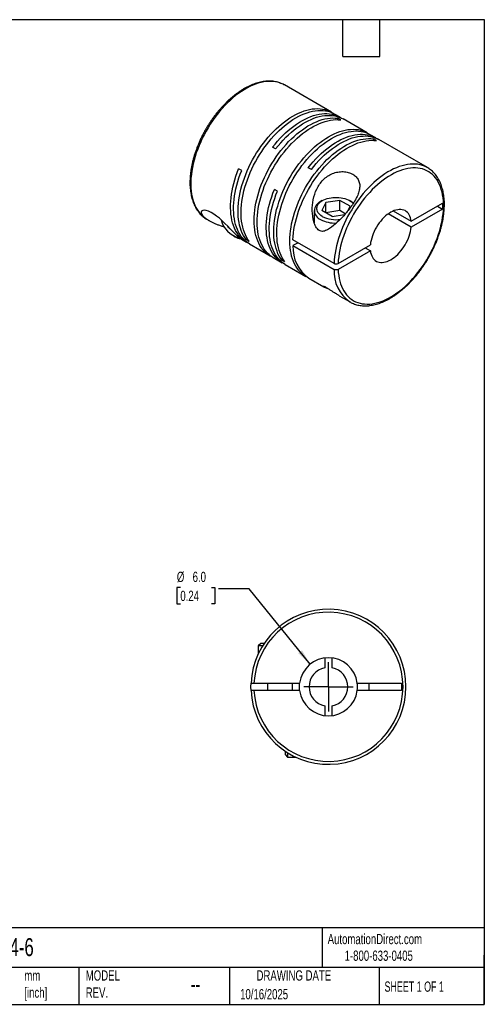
# Model space of a CAD drawing. Header units: millimetres. Extents: x 3 to 137, y 3 to 105.
# Tile 2 of 2: x 89 to 137, y 3 to 105. Entities that reach past the tile are written whole.
import ezdxf

# ---------------------------------------------------------------- set-up
doc = ezdxf.new("R2010")
doc.units = ezdxf.units.MM
doc.header["$LTSCALE"] = 0.5
doc.linetypes.add('SLD-Center', pattern=[19.05, 15.24, -1.27, 1.27, -1.27])
doc.linetypes.add('SLD-Solid', pattern=[0])
doc.layers.add('CENTER', color=40, linetype='SLD-Center')
doc.layers.add('DIMENSIONS', color=140, linetype='SLD-Solid', lineweight=25)
doc.layers.add('TEXT', color=140, linetype='SLD-Solid', lineweight=25)
doc.styles.add('SLDTEXTSTYLE0', font='TXT', dxfattribs={"width": 0.7})
doc.styles.add('SLDTEXTSTYLE1', font='TXT', dxfattribs={"width": 0.65})
doc.dimstyles.new('SLDDIMSTYLE3', dxfattribs={"dimtxt": 1.079004, "dimasz": 1.651, "dimexe": 0, "dimexo": 0.0625, "dimgap": 0.269751, "dimtad": 0, "dimtih": 1, "dimtoh": 1, "dimdec": 1, "dimrnd": 1e-09, "dimzin": 4, "dimdsep": 46, "dimtxsty": 'SLDTEXTSTYLE0', "dimsah": 1, "dimcen": 0, "dimadec": 0, "dimazin": 1, "dimtfac": 1, "dimtdec": 1, "dimtofl": 0, "dimtmove": 0, "dimatfit": 3, "dimfxl": 0, "dimfrac": 2, "dimtolj": 1, "dimtzin": 12, "dimarcsym": 0})

# ---------------------------------------------------------------- blocks, each defined once
blk = doc.blocks.new('_D_4')
at = {"layer": 'DIMENSIONS'}
for p, q in [((105.14, 46.2), (104.78, 46.2)), ((104.78, 46.2), (104.78, 44.49)), ((108.35, 46.2), (108.71, 46.2)), ((108.71, 46.2), (108.71, 44.49)), ((112.25, 46.05), (109.07, 46.05)), ((118.54, 38.27), (112.25, 46.05)), ((104.78, 44.49), (105.14, 44.49)), ((108.71, 44.49), (108.35, 44.49))]:
    blk.add_line(p, q, dxfattribs=at)
blk.add_solid([(118.54, 38.27), (117.7, 39.71), (117.31, 39.4)], dxfattribs=at)
at = {"layer": 'DIMENSIONS', "char_height": 1.058, "attachment_point": 1, "style": 'SLDTEXTSTYLE0'}
for s, insert in [('%%c', (104.78, 47.81)), ('6.0', (106.41, 47.81)), ('0.24', (105.14, 45.85))]:
    blk.add_mtext(s, dxfattribs=dict(at, insert=insert))
blk = doc.blocks.new('SW_CENTERMARKSYMBOL_1')
at = {"layer": 'CENTER', "color": 0}
for q in [(0, 2.54), (-2.54, 0), (0, -2.54), (2.54, 0)]:
    blk.add_line((0, 0), q, dxfattribs=at)

msp = doc.modelspace()

# ---------------------------------------------------------------- linework, layer by layer
for p, q in [((115.88, 98.04), (115.85, 98.05)), ((120.76, 95.22), (115.88, 98.04)), ((121.64, 94.71), (121.07, 95.04)), ((121.7, 94.43), (121.39, 94.61)), ((121.39, 94.45), (121.39, 94.61)), ((124.44, 93.09), (121.95, 94.53)), ((125.32, 92.58), (124.75, 92.91)), ((125.38, 92.3), (125.07, 92.48)), ((125.07, 92.33), (125.07, 92.48)), ((114.98, 91.45), (114.67, 91.63)), ((130.66, 89.51), (125.64, 92.4)), ((118.67, 89.32), (118.35, 89.5)), ((130.66, 89.51), (130.62, 89.53)), ((111.48, 89.21), (111.16, 89.39)), ((115.16, 87.08), (114.85, 87.26)), ((119.8, 86.11), (119.62, 86)), ((120.15, 85.91), (119.76, 85.07)), ((121.6, 86.13), (120.15, 85.91)), ((120.15, 84.85), (120.15, 85.91)), ((122.66, 85.52), (121.6, 86.13)), ((121.6, 85.07), (121.6, 86.13)), ((122.46, 85.08), (122.66, 85.52)), ((122.8, 86), (122.62, 86.11)), ((128.97, 83.98), (132.21, 85.84)), ((131.68, 85.54), (132.21, 85.23)), ((132.21, 85.84), (132.21, 85.23)), ((118.96, 85.08), (118.96, 83.8)), ((120.82, 84.46), (119.76, 85.07)), ((121.6, 85.07), (120.15, 84.85)), ((120.82, 84.46), (122.1, 84.66)), ((122.17, 84.74), (121.6, 85.07)), ((128.97, 83.36), (126.6, 84.73)), ((127.13, 85.04), (128.97, 83.98)), ((132.21, 85.23), (128.97, 83.36)), ((107.88, 84.18), (108.12, 84.04)), ((110.05, 83.44), (110.09, 83.34)), ((110.13, 83.36), (110.09, 83.34)), ((110.22, 83.27), (110.09, 83.34)), ((110.62, 82.47), (110.8, 82.36)), ((111.45, 82.12), (111.98, 81.81)), ((111.94, 82.08), (112.07, 82.16)), ((112.25, 81.9), (111.94, 82.08)), ((112.29, 81.63), (114.42, 80.4)), ((121.01, 79.62), (116.76, 82.07)), ((117.29, 81.76), (116.76, 81.46)), ((116.76, 81.46), (121.01, 79.01)), ((121.43, 79.62), (124.76, 81.55)), ((124.76, 80.93), (121.43, 79.01)), ((124.23, 81.24), (124.76, 80.93)), ((114.73, 80.22), (115.66, 79.69)), ((115.63, 79.96), (115.76, 80.03)), ((115.94, 79.78), (115.63, 79.96)), ((115.97, 79.51), (118.1, 78.28)), ((118.41, 78.1), (119.96, 77.21)), ((121.54, 76.29), (122.66, 75.65)), ((122.64, 75.66), (122.66, 75.65)), ((113.44, 40.42), (113.18, 40.16)), ((113.18, 40.16), (113.18, 39.32)), ((113.63, 40.16), (113.18, 40.16)), ((113.8, 40.42), (113.44, 40.42)), ((120.05, 38.92), (120.05, 37.9)), ((120.8, 37.9), (120.8, 38.92)), ((112.74, 36.31), (117.45, 36.31)), ((117.45, 35.56), (112.74, 35.56)), ((114.13, 36.31), (114.13, 35.56)), ((116.73, 35.56), (116.73, 36.31)), ((123.41, 36.31), (127.98, 36.31)), ((127.98, 35.56), (123.41, 35.56)), ((124.63, 35.56), (124.63, 36.31)), ((127.98, 36.31), (127.98, 35.56)), ((120.05, 33.97), (120.05, 32.96)), ((120.8, 32.96), (120.8, 33.97)), ((115.95, 29.31), (115.95, 28.95)), ((115.95, 28.95), (116.21, 28.69)), ((116.21, 29.14), (116.21, 28.69)), ((116.21, 28.69), (117.05, 28.69))]:
    msp.add_line(p, q)
at = {"flags": 128}
for points in [[(115.85, 98.05), (115.75, 98.11), (115.53, 98.2), (115.3, 98.29), (115.06, 98.35), (114.82, 98.39), (114.56, 98.41), (114.3, 98.41), (114.03, 98.39), (113.75, 98.35), (113.47, 98.3), (113.19, 98.22), (112.9, 98.12), (112.61, 98.01), (112.32, 97.88), (112.02, 97.72), (111.73, 97.55), (111.44, 97.37), (111.14, 97.16), (110.85, 96.94), (110.57, 96.71), (110.28, 96.45), (110, 96.19), (109.73, 95.91), (109.46, 95.62), (109.19, 95.31), (108.94, 94.99), (108.69, 94.67), (108.45, 94.33), (108.22, 93.99), (108, 93.63), (107.8, 93.27), (107.6, 92.91), (107.41, 92.54), (107.24, 92.16), (107.07, 91.79), (106.93, 91.41), (106.79, 91.03), (106.67, 90.65), (106.56, 90.27), (106.47, 89.89), (106.39, 89.52), (106.33, 89.15), (106.28, 88.79), (106.24, 88.43), (106.22, 88.08), (106.22, 87.74), (106.23, 87.41), (106.26, 87.09), (106.3, 86.78), (106.36, 86.48), (106.43, 86.19), (106.52, 85.91), (106.62, 85.65), (106.74, 85.41), (106.87, 85.18), (107.01, 84.97), (107.17, 84.77), (107.34, 84.59), (107.52, 84.43), (107.71, 84.28), (107.88, 84.18)], [(111.94, 82.08), (111.79, 82.29), (111.66, 82.51), (111.54, 82.75), (111.43, 83.01), (111.34, 83.27), (111.26, 83.56), (111.2, 83.85), (111.15, 84.16), (111.12, 84.47), (111.1, 84.8), (111.1, 85.14), (111.11, 85.48), (111.14, 85.84), (111.18, 86.2), (111.24, 86.56), (111.31, 86.93), (111.4, 87.3), (111.5, 87.68), (111.62, 88.06), (111.75, 88.43), (111.89, 88.81), (112.05, 89.19), (112.21, 89.56), (112.39, 89.93), (112.59, 90.3), (112.79, 90.66), (113, 91.02), (113.23, 91.36), (113.46, 91.7), (113.71, 92.03), (113.96, 92.35), (114.21, 92.66), (114.48, 92.96), (114.75, 93.24), (115.03, 93.51), (115.31, 93.77), (115.59, 94.01), (115.88, 94.24), (116.17, 94.45), (116.46, 94.65), (116.76, 94.82), (117.05, 94.98), (117.34, 95.13), (117.63, 95.25), (117.92, 95.36), (118.21, 95.44), (118.49, 95.51), (118.76, 95.56), (119.03, 95.59), (119.3, 95.6), (119.56, 95.58), (119.81, 95.55), (120.05, 95.5), (120.28, 95.44), (120.51, 95.35), (120.72, 95.24), (120.91, 95.13)], [(112.25, 81.9), (112.11, 82.11), (111.97, 82.33), (111.85, 82.57), (111.75, 82.83), (111.65, 83.1), (111.58, 83.38), (111.51, 83.67), (111.46, 83.98), (111.43, 84.29), (111.41, 84.62), (111.41, 84.96), (111.42, 85.3), (111.45, 85.66), (111.49, 86.02), (111.55, 86.38), (111.62, 86.75), (111.71, 87.12), (111.81, 87.5), (111.93, 87.88), (112.06, 88.26), (112.2, 88.63), (112.36, 89.01), (112.53, 89.38), (112.71, 89.75), (112.9, 90.12), (113.1, 90.48), (113.32, 90.84), (113.54, 91.18), (113.77, 91.52), (114.02, 91.85), (114.27, 92.17), (114.53, 92.48), (114.79, 92.78), (115.06, 93.06), (115.34, 93.33), (115.62, 93.59), (115.9, 93.83), (116.19, 94.06), (116.48, 94.27), (116.77, 94.47), (117.07, 94.64), (117.36, 94.81), (117.65, 94.95), (117.94, 95.07), (118.23, 95.18), (118.52, 95.26), (118.8, 95.33), (119.07, 95.38), (119.35, 95.41), (119.61, 95.42), (119.87, 95.4), (120.12, 95.37), (120.36, 95.32), (120.6, 95.26), (120.82, 95.17), (121.03, 95.06), (121.07, 95.04)], [(114.58, 80.32), (114.38, 80.42), (114.18, 80.56), (114, 80.71), (113.82, 80.87), (113.65, 81.06), (113.5, 81.26), (113.36, 81.48), (113.24, 81.71), (113.13, 81.96), (113.03, 82.23), (112.95, 82.5), (112.88, 82.79), (112.83, 83.1), (112.79, 83.41), (112.77, 83.73), (112.76, 84.07), (112.77, 84.41), (112.79, 84.76), (112.83, 85.12), (112.88, 85.48), (112.95, 85.85), (113.03, 86.22), (113.13, 86.6), (113.24, 86.97), (113.36, 87.35), (113.5, 87.73), (113.65, 88.11), (113.82, 88.48), (114, 88.85), (114.18, 89.22), (114.38, 89.58), (114.6, 89.94), (114.82, 90.29), (115.05, 90.63), (115.29, 90.96), (115.53, 91.29), (115.79, 91.6), (116.05, 91.9), (116.32, 92.19), (116.6, 92.47), (116.88, 92.73), (117.16, 92.98), (117.45, 93.21), (117.74, 93.42), (118.03, 93.63), (118.32, 93.81), (118.61, 93.97), (118.91, 94.12), (119.2, 94.25), (119.49, 94.36), (119.77, 94.46), (120.06, 94.53), (120.33, 94.59), (120.61, 94.62), (120.87, 94.64), (121.13, 94.63), (121.39, 94.61)], [(114.67, 91.63), (114.92, 91.94), (115.18, 92.25), (115.45, 92.54), (115.72, 92.82), (116, 93.09), (116.28, 93.34), (116.57, 93.58), (116.86, 93.8), (117.15, 94.01), (117.44, 94.2), (117.74, 94.37), (118.03, 94.52), (118.32, 94.66), (118.61, 94.78), (118.9, 94.88), (119.18, 94.96), (119.46, 95.02), (119.74, 95.06), (120.01, 95.08), (120.27, 95.08), (120.52, 95.07), (120.77, 95.03), (121.01, 94.97), (121.24, 94.9), (121.46, 94.8), (121.67, 94.69), (121.79, 94.62)], [(114.98, 91.45), (115.23, 91.76), (115.5, 92.07), (115.76, 92.36), (116.04, 92.64), (116.31, 92.91), (116.6, 93.16), (116.88, 93.4), (117.17, 93.62), (117.46, 93.83), (117.75, 94.02), (118.05, 94.19), (118.34, 94.34), (118.63, 94.48), (118.92, 94.6), (119.21, 94.7), (119.49, 94.78), (119.77, 94.84), (120.05, 94.88), (120.32, 94.9), (120.58, 94.9), (120.84, 94.89), (121.08, 94.85), (121.32, 94.79), (121.55, 94.72), (121.77, 94.62), (121.95, 94.53)], [(114.73, 80.22), (114.7, 80.24), (114.5, 80.38), (114.31, 80.53), (114.13, 80.69), (113.97, 80.88), (113.81, 81.08), (113.68, 81.3), (113.55, 81.53), (113.44, 81.78), (113.34, 82.05), (113.26, 82.32), (113.19, 82.61), (113.14, 82.92), (113.1, 83.23), (113.08, 83.55), (113.07, 83.89), (113.08, 84.23), (113.1, 84.58), (113.14, 84.94), (113.19, 85.3), (113.26, 85.67), (113.34, 86.04), (113.44, 86.42), (113.55, 86.79), (113.68, 87.17), (113.81, 87.55), (113.97, 87.93), (114.13, 88.3), (114.31, 88.67), (114.5, 89.04), (114.7, 89.4), (114.91, 89.76), (115.13, 90.11), (115.36, 90.45), (115.6, 90.78), (115.85, 91.11), (116.1, 91.42), (116.36, 91.72), (116.63, 92.01), (116.91, 92.29), (117.19, 92.55), (117.47, 92.8), (117.76, 93.03), (118.05, 93.25), (118.34, 93.45), (118.63, 93.63), (118.93, 93.8), (119.22, 93.94), (119.51, 94.07), (119.8, 94.18), (120.08, 94.28), (120.37, 94.35), (120.65, 94.41), (120.92, 94.44), (121.19, 94.46), (121.45, 94.45), (121.7, 94.43)], [(115.63, 79.96), (115.48, 80.16), (115.34, 80.39), (115.22, 80.63), (115.12, 80.88), (115.03, 81.15), (114.95, 81.43), (114.89, 81.72), (114.84, 82.03), (114.8, 82.35), (114.79, 82.67), (114.78, 83.01), (114.8, 83.36), (114.82, 83.71), (114.87, 84.07), (114.93, 84.43), (115, 84.8), (115.08, 85.18), (115.19, 85.55), (115.3, 85.93), (115.43, 86.31), (115.57, 86.69), (115.73, 87.06), (115.9, 87.44), (116.08, 87.81), (116.27, 88.17), (116.47, 88.53), (116.69, 88.89), (116.91, 89.24), (117.15, 89.57), (117.39, 89.9), (117.64, 90.22), (117.9, 90.53), (118.16, 90.83), (118.43, 91.11), (118.71, 91.39), (118.99, 91.64), (119.28, 91.89), (119.57, 92.11), (119.86, 92.32), (120.15, 92.52), (120.44, 92.7), (120.73, 92.86), (121.03, 93), (121.32, 93.12), (121.6, 93.23), (121.89, 93.32), (122.17, 93.38), (122.45, 93.43), (122.72, 93.46), (122.98, 93.47), (123.24, 93.46), (123.49, 93.43), (123.73, 93.38), (123.97, 93.31), (124.19, 93.22), (124.41, 93.11), (124.59, 93)], [(115.94, 79.78), (115.79, 79.98), (115.66, 80.21), (115.54, 80.45), (115.43, 80.7), (115.34, 80.97), (115.26, 81.25), (115.2, 81.54), (115.15, 81.85), (115.12, 82.17), (115.1, 82.49), (115.1, 82.83), (115.11, 83.18), (115.14, 83.53), (115.18, 83.89), (115.24, 84.25), (115.31, 84.62), (115.4, 85), (115.5, 85.37), (115.61, 85.75), (115.74, 86.13), (115.89, 86.51), (116.04, 86.88), (116.21, 87.26), (116.39, 87.63), (116.58, 87.99), (116.79, 88.35), (117, 88.71), (117.22, 89.06), (117.46, 89.39), (117.7, 89.72), (117.95, 90.04), (118.21, 90.35), (118.47, 90.65), (118.75, 90.94), (119.02, 91.21), (119.3, 91.46), (119.59, 91.71), (119.88, 91.93), (120.17, 92.15), (120.46, 92.34), (120.75, 92.52), (121.04, 92.68), (121.34, 92.82), (121.63, 92.94), (121.92, 93.05), (122.2, 93.14), (122.48, 93.2), (122.76, 93.25), (123.03, 93.28), (123.29, 93.29), (123.55, 93.28), (123.8, 93.25), (124.05, 93.2), (124.28, 93.13), (124.5, 93.04), (124.72, 92.93), (124.75, 92.91)], [(118.26, 78.19), (118.07, 78.3), (117.87, 78.43), (117.68, 78.58), (117.5, 78.75), (117.34, 78.93), (117.19, 79.13), (117.05, 79.35), (116.92, 79.59), (116.81, 79.84), (116.72, 80.1), (116.63, 80.38), (116.57, 80.67), (116.51, 80.97), (116.48, 81.28), (116.45, 81.61), (116.45, 81.94), (116.45, 82.28), (116.48, 82.63), (116.51, 82.99), (116.57, 83.35), (116.63, 83.72), (116.72, 84.09), (116.81, 84.47), (116.92, 84.85), (117.05, 85.22), (117.19, 85.6), (117.34, 85.98), (117.5, 86.35), (117.68, 86.73), (117.87, 87.09), (118.07, 87.46), (118.28, 87.81), (118.5, 88.16), (118.73, 88.5), (118.97, 88.84), (119.22, 89.16), (119.47, 89.47), (119.74, 89.77), (120.01, 90.06), (120.28, 90.34), (120.56, 90.6), (120.84, 90.85), (121.13, 91.08), (121.42, 91.3), (121.71, 91.5), (122.01, 91.68), (122.3, 91.85), (122.59, 92), (122.88, 92.13), (123.17, 92.24), (123.46, 92.33), (123.74, 92.4), (124.02, 92.46), (124.29, 92.49), (124.56, 92.51), (124.82, 92.5), (125.07, 92.48)], [(118.35, 89.5), (118.61, 89.82), (118.87, 90.12), (119.14, 90.41), (119.41, 90.7), (119.69, 90.96), (119.97, 91.21), (120.26, 91.45), (120.54, 91.67), (120.84, 91.88), (121.13, 92.07), (121.42, 92.24), (121.71, 92.4), (122, 92.53), (122.29, 92.65), (122.58, 92.75), (122.87, 92.83), (123.15, 92.89), (123.42, 92.93), (123.69, 92.95), (123.95, 92.96), (124.21, 92.94), (124.46, 92.9), (124.7, 92.85), (124.93, 92.77), (125.15, 92.68), (125.36, 92.56), (125.48, 92.49)], [(118.67, 89.32), (118.92, 89.64), (119.18, 89.94), (119.45, 90.24), (119.72, 90.52), (120, 90.78), (120.28, 91.03), (120.57, 91.27), (120.86, 91.49), (121.15, 91.7), (121.44, 91.89), (121.73, 92.06), (122.02, 92.22), (122.32, 92.35), (122.61, 92.47), (122.89, 92.57), (123.18, 92.65), (123.46, 92.71), (123.73, 92.75), (124, 92.77), (124.26, 92.78), (124.52, 92.76), (124.77, 92.72), (125.01, 92.67), (125.24, 92.59), (125.46, 92.5), (125.64, 92.4)], [(116.76, 82.07), (116.78, 82.42), (116.82, 82.78), (116.87, 83.14), (116.94, 83.51), (117.02, 83.88), (117.12, 84.26), (117.23, 84.64), (117.35, 85.02), (117.49, 85.4), (117.64, 85.77), (117.8, 86.15), (117.98, 86.52), (118.17, 86.89), (118.37, 87.26), (118.58, 87.61), (118.8, 87.96), (119.03, 88.31), (119.27, 88.64), (119.52, 88.97), (119.77, 89.28), (120.04, 89.58), (120.31, 89.87), (120.58, 90.15), (120.86, 90.41), (121.15, 90.66), (121.43, 90.89), (121.72, 91.11), (122.02, 91.31), (122.31, 91.5), (122.6, 91.66), (122.9, 91.81), (123.19, 91.94), (123.48, 92.06), (123.76, 92.15), (124.05, 92.22), (124.33, 92.28), (124.6, 92.31), (124.87, 92.33), (125.13, 92.32), (125.38, 92.3)], [(130.62, 89.53), (130.57, 89.55), (130.35, 89.66), (130.13, 89.74), (129.89, 89.8), (129.64, 89.85), (129.39, 89.87), (129.13, 89.88), (128.86, 89.87), (128.59, 89.83), (128.31, 89.78), (128.03, 89.71), (127.74, 89.61), (127.45, 89.5), (127.16, 89.37), (126.86, 89.22), (126.57, 89.06), (126.27, 88.87), (125.98, 88.67), (125.69, 88.46), (125.4, 88.22), (125.12, 87.97), (124.84, 87.71), (124.56, 87.43), (124.29, 87.14), (124.03, 86.84), (123.77, 86.53), (123.52, 86.2), (123.28, 85.87), (123.05, 85.52), (122.83, 85.17), (122.61, 84.82), (122.41, 84.45), (122.23, 84.08), (122.05, 83.71), (121.88, 83.33), (121.73, 82.95), (121.59, 82.57), (121.47, 82.19), (121.36, 81.81), (121.26, 81.44), (121.18, 81.06), (121.12, 80.7), (121.06, 80.33), (121.03, 79.97), (121.01, 79.62)], [(121.43, 79.01), (121.45, 78.69), (121.49, 78.38), (121.54, 78.08), (121.61, 77.8), (121.69, 77.53), (121.78, 77.27), (121.89, 77.03), (122.02, 76.8), (122.16, 76.59), (122.31, 76.39), (122.47, 76.21), (122.65, 76.05), (122.83, 75.9), (123.03, 75.78), (123.24, 75.67), (123.46, 75.58), (123.69, 75.51), (123.93, 75.47), (124.17, 75.44), (124.43, 75.43), (124.69, 75.43), (124.96, 75.46), (125.23, 75.51), (125.5, 75.58), (125.78, 75.67), (126.07, 75.77), (126.35, 75.9), (126.64, 76.04), (126.93, 76.2), (127.22, 76.38), (127.5, 76.58), (127.79, 76.79), (128.07, 77.02), (128.35, 77.26), (128.62, 77.52), (128.89, 77.79), (129.16, 78.07), (129.42, 78.37), (129.67, 78.68), (129.91, 79), (130.14, 79.32), (130.37, 79.66), (130.58, 80.01), (130.79, 80.36), (130.98, 80.71), (131.17, 81.08), (131.34, 81.44), (131.5, 81.81), (131.64, 82.18), (131.77, 82.55), (131.89, 82.93), (131.99, 83.3), (132.08, 83.66), (132.16, 84.03), (132.22, 84.39), (132.27, 84.74), (132.3, 85.09), (132.31, 85.43), (132.31, 85.76), (132.3, 86.09), (132.27, 86.4), (132.22, 86.7), (132.16, 86.99), (132.08, 87.27), (131.99, 87.53), (131.89, 87.78), (131.77, 88.02), (131.64, 88.24), (131.5, 88.44), (131.34, 88.63), (131.17, 88.8), (130.98, 88.95), (130.79, 89.08), (130.58, 89.19), (130.37, 89.29), (130.14, 89.37), (129.91, 89.43), (129.67, 89.46), (129.42, 89.48), (129.16, 89.48), (128.89, 89.46), (128.62, 89.42), (128.35, 89.36), (128.07, 89.28), (127.79, 89.18), (127.5, 89.07), (127.22, 88.93), (126.93, 88.78), (126.64, 88.61), (126.35, 88.42), (126.07, 88.21), (125.78, 87.99), (125.5, 87.75), (125.23, 87.5), (124.96, 87.24), (124.69, 86.96), (124.43, 86.67), (124.17, 86.36), (123.93, 86.05), (123.69, 85.73), (123.46, 85.39), (123.24, 85.05), (123.03, 84.7), (122.83, 84.35), (122.65, 83.99), (122.47, 83.62), (122.31, 83.25), (122.16, 82.88), (122.02, 82.51), (121.89, 82.14), (121.78, 81.77), (121.69, 81.4), (121.61, 81.03), (121.54, 80.67), (121.49, 80.32), (121.45, 79.97), (121.43, 79.62)], [(112.14, 81.73), (112.03, 81.79), (111.82, 81.91), (111.63, 82.05), (111.45, 82.22), (111.28, 82.4), (111.12, 82.59), (110.98, 82.8), (110.85, 83.03), (110.73, 83.28), (110.63, 83.54), (110.54, 83.81), (110.47, 84.09), (110.41, 84.39), (110.36, 84.7), (110.34, 85.02), (110.32, 85.36), (110.33, 85.7), (110.34, 86.04), (110.38, 86.4), (110.42, 86.76), (110.49, 87.13), (110.56, 87.5), (110.66, 87.88), (110.76, 88.25), (110.88, 88.63), (111.02, 89.01), (111.16, 89.39)], [(112.29, 81.63), (112.12, 81.74), (111.93, 81.88), (111.75, 82.05), (111.58, 82.23), (111.42, 82.42), (111.28, 82.63), (111.15, 82.86), (111.04, 83.11), (110.93, 83.37), (110.85, 83.64), (110.77, 83.93), (110.72, 84.22), (110.67, 84.53), (110.65, 84.85), (110.63, 85.19), (110.64, 85.52), (110.65, 85.87), (110.69, 86.23), (110.73, 86.59), (110.8, 86.96), (110.88, 87.33), (110.97, 87.7), (111.07, 88.08), (111.19, 88.46), (111.33, 88.83), (111.48, 89.21)], [(115.82, 79.6), (115.7, 79.67), (115.49, 79.79), (115.3, 79.94), (115.12, 80.1), (114.95, 80.28), (114.8, 80.47), (114.65, 80.69), (114.52, 80.92), (114.41, 81.16), (114.31, 81.42), (114.22, 81.69), (114.15, 81.98), (114.09, 82.28), (114.05, 82.59), (114.02, 82.91), (114.01, 83.24), (114.01, 83.58), (114.03, 83.93), (114.06, 84.28), (114.11, 84.64), (114.17, 85.01), (114.25, 85.38), (114.34, 85.75), (114.45, 86.13), (114.57, 86.51), (114.7, 86.89), (114.85, 87.26)], [(115.97, 79.51), (115.8, 79.61), (115.61, 79.76), (115.43, 79.92), (115.26, 80.1), (115.11, 80.3), (114.96, 80.51), (114.84, 80.74), (114.72, 80.98), (114.62, 81.24), (114.53, 81.51), (114.46, 81.8), (114.4, 82.1), (114.36, 82.41), (114.33, 82.73), (114.32, 83.06), (114.32, 83.4), (114.34, 83.75), (114.37, 84.1), (114.42, 84.46), (114.48, 84.83), (114.56, 85.2), (114.65, 85.57), (114.76, 85.95), (114.88, 86.33), (115.01, 86.71), (115.16, 87.08)], [(119.8, 84.48), (119.66, 84.57), (119.54, 84.67), (119.44, 84.77), (119.35, 84.88), (119.29, 85), (119.25, 85.12), (119.22, 85.24), (119.22, 85.36), (119.25, 85.48), (119.29, 85.59), (119.35, 85.71), (119.44, 85.82), (119.54, 85.92), (119.66, 86.02), (119.8, 86.11), (119.96, 86.19), (120.13, 86.26), (120.31, 86.32), (120.5, 86.37), (120.7, 86.41), (120.9, 86.43), (121.11, 86.44), (121.32, 86.44), (121.52, 86.43), (121.73, 86.41), (121.92, 86.37), (122.11, 86.32), (122.3, 86.26), (122.46, 86.19), (122.62, 86.11), (122.76, 86.02), (122.88, 85.92), (122.98, 85.82), (122.99, 85.81)], [(122.8, 86), (122.95, 85.91), (123.02, 85.86)], [(111.46, 82.12), (111.34, 82.19), (111.2, 82.3), (110.99, 82.48), (110.76, 82.7), (110.53, 82.94), (110.28, 83.2), (110.03, 83.47), (109.75, 83.75), (109.47, 84.02), (109.18, 84.28), (108.89, 84.51), (108.6, 84.72), (108.32, 84.88), (108.06, 85.01), (107.82, 85.08), (107.61, 85.11), (107.45, 85.09), (107.34, 85.01), (107.3, 84.9), (107.33, 84.76), (107.37, 84.67), (107.44, 84.58), (107.53, 84.48), (107.64, 84.37), (107.64, 84.37)], [(128.97, 83.98), (128.94, 84.16), (128.9, 84.34), (128.84, 84.5), (128.76, 84.65), (128.68, 84.78), (128.58, 84.89), (128.46, 84.99), (128.34, 85.07), (128.2, 85.13), (128.06, 85.17), (127.9, 85.19), (127.74, 85.19), (127.58, 85.17), (127.4, 85.13), (127.23, 85.08), (127.05, 85), (126.87, 84.9), (126.69, 84.79), (126.51, 84.66), (126.33, 84.52), (126.16, 84.36), (125.99, 84.18), (125.83, 83.99), (125.68, 83.8), (125.53, 83.59), (125.4, 83.37), (125.27, 83.15), (125.16, 82.92), (125.06, 82.69), (124.97, 82.46), (124.9, 82.23), (124.84, 82), (124.79, 81.77), (124.76, 81.55)], [(118.89, 84.05), (118.9, 84.07), (118.96, 84.16)], [(124.76, 80.93), (124.79, 80.75), (124.84, 80.57), (124.9, 80.41), (124.97, 80.26), (125.06, 80.13), (125.16, 80.02), (125.27, 79.92), (125.4, 79.84), (125.53, 79.78), (125.68, 79.74), (125.83, 79.72), (125.99, 79.72), (126.16, 79.74), (126.33, 79.78), (126.51, 79.83), (126.69, 79.91), (126.87, 80.01), (127.05, 80.12), (127.23, 80.25), (127.4, 80.39), (127.58, 80.55), (127.74, 80.73), (127.9, 80.91), (128.06, 81.11), (128.2, 81.32), (128.34, 81.54), (128.46, 81.76), (128.58, 81.99), (128.68, 82.22), (128.76, 82.45), (128.84, 82.68), (128.9, 82.91), (128.94, 83.14), (128.97, 83.36)], [(112.44, 35.56), (112.43, 35.94), (112.44, 36.31)], [(117.43, 35.94), (117.44, 36.19), (117.45, 36.31)], [(117.45, 35.56), (117.44, 35.68), (117.43, 35.94)]]:
    msp.add_lwpolyline(points, dxfattribs=at)
for centre, radius, start, end in [((119.97, 85.08), 0.982, 110.7977, 249.2184), ((121.2, 87.18), 3.04, 242.5655, 278.7231), ((111.8, 84.73), 2.52, 193.8976, 256.5472), ((121.16, 87.06), 3.28, 242.0737, 271.6648), ((111.63, 83.75), 1.62, 239.2448, 261.1867), ((120.65, 81.28), 3.89, 177.4314, 234.9017), ((124.81, 78.79), 3.81, 176.7154, 235.3632), ((120.43, 35.94), 8, 182.6867, 177.3133), ((120.43, 35.94), 7.7, 182.7915, 177.2085), ((120.43, 35.94), 3, 7.1808, 172.8192), ((120.43, 35.94), 2, 100.8069, 259.1931), ((120.43, 35.94), 2, 280.8069, 79.1931), ((120.43, 35.94), 3, 187.1808, 352.8192), ((120.43, 35.94), 3, 352.8192, 7.1808)]:
    msp.add_arc(centre, radius, start, end)
for points, knots in [([(115.84, 98.06), (115.78, 98.09), (115.64, 98.16), (115.43, 98.25), (115.2, 98.32), (114.96, 98.38), (114.72, 98.42), (114.47, 98.44), (114.22, 98.44), (113.96, 98.42), (113.69, 98.39), (113.42, 98.34), (113.15, 98.27), (112.87, 98.18), (112.59, 98.08), (112.31, 97.96), (112.02, 97.82), (111.74, 97.67), (111.46, 97.5), (111.18, 97.31), (110.9, 97.11), (110.62, 96.9), (110.35, 96.67), (110.08, 96.43), (109.82, 96.17), (109.56, 95.9), (109.3, 95.63), (109.06, 95.34), (108.81, 95.04), (108.58, 94.73), (108.36, 94.41), (108.14, 94.09), (107.93, 93.76), (107.73, 93.42), (107.54, 93.08), (107.36, 92.73), (107.19, 92.38), (107.04, 92.02), (106.89, 91.66), (106.76, 91.31), (106.63, 90.95), (106.53, 90.59), (106.43, 90.23), (106.35, 89.87), (106.28, 89.52), (106.22, 89.17), (106.18, 88.83), (106.15, 88.49), (106.13, 88.15), (106.13, 87.83), (106.14, 87.51), (106.17, 87.2), (106.21, 86.9), (106.27, 86.6), (106.34, 86.32), (106.42, 86.05), (106.52, 85.8), (106.63, 85.55), (106.75, 85.32), (106.89, 85.11), (107.04, 84.9), (107.2, 84.72), (107.37, 84.55), (107.55, 84.4), (107.73, 84.27), (107.85, 84.2), (107.9, 84.17)], [0, 0, 0, 0, 0.014575, 0.029812, 0.045067, 0.06036, 0.075707, 0.091118, 0.106599, 0.122151, 0.137769, 0.153446, 0.169172, 0.184937, 0.200731, 0.216546, 0.232373, 0.248208, 0.264043, 0.279877, 0.295705, 0.311528, 0.327345, 0.343154, 0.358956, 0.374752, 0.390542, 0.406326, 0.422105, 0.43788, 0.453652, 0.469421, 0.485189, 0.500956, 0.516723, 0.532491, 0.54826, 0.564031, 0.579806, 0.595584, 0.611368, 0.627157, 0.642952, 0.658755, 0.674566, 0.690384, 0.706212, 0.722047, 0.737891, 0.753742, 0.769599, 0.785459, 0.801317, 0.817167, 0.833004, 0.848818, 0.8646, 0.880339, 0.896024, 0.911645, 0.927195, 0.942671, 0.958074, 0.973412, 0.988698, 1, 1, 1, 1]), ([(122.64, 75.66), (122.69, 75.63), (122.81, 75.56), (123, 75.48), (123.23, 75.39), (123.46, 75.33), (123.69, 75.28), (123.94, 75.26), (124.19, 75.25), (124.45, 75.25), (124.72, 75.28), (124.98, 75.32), (125.26, 75.38), (125.53, 75.46), (125.81, 75.55), (126.09, 75.67), (126.37, 75.8), (126.66, 75.94), (126.94, 76.11), (127.22, 76.28), (127.5, 76.48), (127.78, 76.69), (128.05, 76.91), (128.32, 77.14), (128.59, 77.39), (128.85, 77.65), (129.11, 77.93), (129.36, 78.21), (129.61, 78.5), (129.84, 78.81), (130.07, 79.12), (130.29, 79.44), (130.51, 79.77), (130.71, 80.1), (130.9, 80.45), (131.09, 80.79), (131.26, 81.14), (131.42, 81.5), (131.58, 81.85), (131.71, 82.21), (131.84, 82.57), (131.96, 82.93), (132.06, 83.29), (132.15, 83.64), (132.23, 84), (132.29, 84.35), (132.34, 84.7), (132.37, 85.04), (132.4, 85.37), (132.4, 85.7), (132.4, 86.03), (132.38, 86.34), (132.34, 86.65), (132.29, 86.95), (132.23, 87.23), (132.15, 87.51), (132.06, 87.77), (131.96, 88.02), (131.84, 88.26), (131.71, 88.48), (131.57, 88.69), (131.41, 88.88), (131.25, 89.06), (131.07, 89.22), (130.88, 89.36), (130.73, 89.47), (130.64, 89.51), (130.62, 89.53)], [0, 0, 0, 0, 0.010865, 0.026024, 0.041191, 0.056386, 0.071628, 0.08693, 0.102299, 0.117739, 0.133247, 0.148818, 0.164442, 0.18011, 0.195812, 0.211538, 0.22728, 0.243031, 0.258787, 0.274541, 0.290292, 0.306038, 0.321777, 0.33751, 0.353235, 0.368954, 0.384667, 0.400373, 0.416075, 0.431772, 0.447465, 0.463156, 0.478844, 0.494531, 0.510218, 0.525906, 0.541594, 0.557284, 0.572977, 0.588674, 0.604375, 0.620081, 0.635794, 0.651513, 0.66724, 0.682974, 0.698717, 0.714469, 0.730229, 0.745996, 0.76177, 0.777548, 0.793327, 0.809102, 0.824866, 0.840611, 0.85633, 0.872011, 0.887643, 0.903216, 0.918722, 0.934154, 0.949513, 0.964803, 0.980034, 0.995222, 1, 1, 1, 1]), ([(119.48, 83.02), (119.62, 82.94), (119.77, 82.92), (120.06, 82.97), (120.2, 83.03), (120.61, 83.25), (120.88, 83.46), (121.4, 83.92), (121.66, 84.17), (122.04, 84.58), (122.17, 84.73), (122.41, 85.02), (122.53, 85.17), (122.77, 85.48), (122.88, 85.64), (123.09, 85.96), (123.19, 86.13), (123.36, 86.46), (123.44, 86.63), (123.56, 86.96), (123.61, 87.13), (123.66, 87.45), (123.67, 87.61), (123.64, 87.91), (123.6, 88.06), (123.48, 88.32), (123.4, 88.44), (123.2, 88.66), (123.08, 88.75), (122.8, 88.91), (122.65, 88.97), (122.31, 89.07), (122.14, 89.09), (121.77, 89.1), (121.58, 89.09), (121.21, 89.02), (121.03, 88.97), (120.67, 88.82), (120.5, 88.72), (120.18, 88.51), (120.02, 88.38), (119.75, 88.1), (119.63, 87.95), (119.41, 87.64), (119.31, 87.47), (119.06, 86.95), (118.94, 86.58), (118.79, 85.82), (118.75, 85.44), (118.77, 84.68), (118.82, 84.29), (118.97, 83.74), (119.04, 83.56), (119.22, 83.24), (119.34, 83.1), (119.48, 83.02)], [0, 0, 0, 0, 0.03125, 0.03125, 0.0625, 0.0625, 0.125, 0.125, 0.1875, 0.1875, 0.21875, 0.21875, 0.25, 0.25, 0.28125, 0.28125, 0.3125, 0.3125, 0.34375, 0.34375, 0.375, 0.375, 0.40625, 0.40625, 0.4375, 0.4375, 0.46875, 0.46875, 0.5, 0.5, 0.53125, 0.53125, 0.5625, 0.5625, 0.59375, 0.59375, 0.625, 0.625, 0.65625, 0.65625, 0.6875, 0.6875, 0.71875, 0.71875, 0.75, 0.75, 0.8125, 0.8125, 0.875, 0.875, 0.9375, 0.9375, 0.96875, 0.96875, 1, 1, 1, 1]), ([(107.64, 84.37), (107.71, 84.31), (107.87, 84.19), (108.14, 84.02), (108.42, 83.88), (108.71, 83.75), (109.01, 83.62), (109.33, 83.51), (109.56, 83.43), (109.69, 83.4), (109.71, 83.39)], [0, 0, 0, 0, 0.1627981, 0.3280786, 0.4585884, 0.5891172, 0.7228528, 0.8565957, 0.9742332, 1, 1, 1, 1]), ([(121.01, 79.62), (121.06, 79.59), (121.14, 79.57), (121.3, 79.57), (121.37, 79.59), (121.43, 79.62)], [0, 0, 0, 0, 0.5, 0.5, 1, 1, 1, 1]), ([(121.43, 79.01), (121.37, 78.98), (121.3, 78.96), (121.14, 78.96), (121.06, 78.98), (121.01, 79.01)], [0, 0, 0, 0, 0.5, 0.5, 1, 1, 1, 1]), ([(120.29, 77.08), (120.26, 77.1), (120.2, 77.14), (120.11, 77.18), (120.04, 77.21), (119.98, 77.24), (119.93, 77.25), (119.9, 77.25), (119.92, 77.23), (119.99, 77.19), (120.1, 77.14), (120.22, 77.09), (120.31, 77.06), (120.34, 77.05)], [0, 0, 0, 0, 0.053446, 0.111665, 0.171549, 0.245526, 0.321306, 0.434686, 0.551027, 0.687369, 0.827053, 0.94198, 1, 1, 1, 1]), ([(121.54, 76.29), (121.54, 76.3), (121.45, 76.35), (121.28, 76.45), (121.04, 76.6), (120.85, 76.73), (120.68, 76.84), (120.55, 76.92), (120.41, 77.01), (120.33, 77.06), (120.29, 77.08)], [0, 0, 0, 0, 0.00994, 0.246788, 0.411815, 0.580774, 0.683978, 0.789321, 0.892698, 1, 1, 1, 1]), ([(112.44, 36.31), (112.44, 36.31), (112.47, 36.31), (112.58, 36.31), (112.66, 36.31), (112.74, 36.31)], [0, 0, 0, 0, 0.5, 0.5, 1, 1, 1, 1]), ([(112.74, 35.56), (112.66, 35.56), (112.58, 35.56), (112.47, 35.56), (112.44, 35.56), (112.44, 35.56)], [0, 0, 0, 0, 0.5, 0.5, 1, 1, 1, 1])]:
    msp.add_open_spline(points, degree=3, knots=knots)
at = {"layer": 'TEXT'}
for p, q in [((3.17, 104.78), (136.52, 104.78)), ((121.92, 100.97), (121.92, 104.78)), ((125.73, 100.97), (125.73, 104.78)), ((136.52, 104.78), (136.52, 3.17)), ((121.92, 100.97), (125.73, 100.97)), ((136.52, 11.06), (3.17, 11.06)), ((119.79, 11.06), (119.79, 6.98)), ((136.52, 3.17), (136.52, 8.26)), ((136.52, 6.98), (3.17, 6.98)), ((94.65, 6.98), (94.65, 3.17)), ((110.23, 6.98), (110.23, 3.17)), ((125.67, 6.98), (125.67, 3.17)), ((3.17, 3.17), (136.52, 3.17))]:
    msp.add_line(p, q, dxfattribs=at)

# ---------------------------------------------------------------- block references
at = {"layer": 'CENTER'}
msp.add_blockref('SW_CENTERMARKSYMBOL_1', (120.43, 35.94), dxfattribs=at)

# ---------------------------------------------------------------- texts
at = {"layer": 'TEXT'}
for s, insert, char_height, attachment_point, style in [('AutomationDirect.com', (120.35, 10.44), 1.0583, 1, 'SLDTEXTSTYLE0'), ('SRB-16C-4-6', (79.6, 10), 1.8521, 1, 'SLDTEXTSTYLE0'), ('1-800-633-0405', (122.1, 8.72), 1.0583, 1, 'SLDTEXTSTYLE0'), ('mm^J[inch]', (89.03, 6.68), 1.058, 1, 'SLDTEXTSTYLE0'), ('MODEL ^JREV.', (95.37, 6.68), 1.0583, 1, 'SLDTEXTSTYLE0'), ('DRAWING DATE', (116.86, 6.68), 1.0583, 2, 'SLDTEXTSTYLE0'), ('--', (106.21, 6.04), 1.587, 1, 'SLDTEXTSTYLE0'), ('SHEET 1 OF 1', (126.22, 5.53), 1.0583, 1, 'SLDTEXTSTYLE1'), ('10/16/2025', (111.31, 4.75), 1.058, 1, 'SLDTEXTSTYLE0')]:
    msp.add_mtext(s, dxfattribs=dict(at, insert=insert, char_height=char_height, attachment_point=attachment_point, style=style))

# ---------------------------------------------------------------- dimensions: what is measured, and where the dimension line sits
at = {"layer": 'DIMENSIONS'}
dim = msp.add_diameter_dim_2p(p1=(122.32, 33.61), p2=(118.54, 38.27), dimstyle='SLDDIMSTYLE3', dxfattribs=at)
dim.commit()
dim.dimension.update_dxf_attribs({"geometry": '_D_4', "text_midpoint": (106.75, 46.05), "dimtype": 163})

doc.saveas('drawing.dxf')
